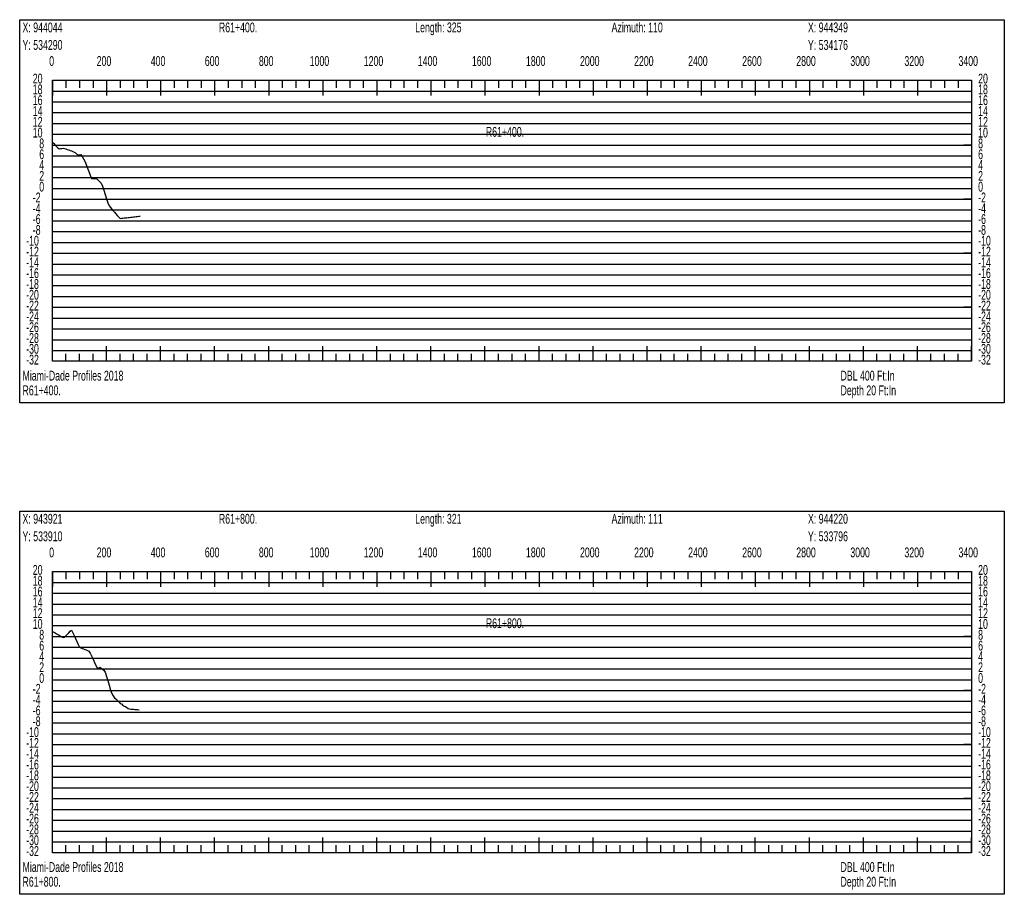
# Model space of a CAD drawing. Header units: feet. Extents: x 1 to 30, y -268 to -1.
# Tile 30 of 94: x 1 to 10, y -182 to -174. Entities that reach past the tile are written whole.
import ezdxf

# ---------------------------------------------------------------- set-up
doc = ezdxf.new("R2010")
doc.units = ezdxf.units.FT
doc.header["$MEASUREMENT"] = 0
doc.layers.add('LABELS', color=7, linetype='Continuous')
doc.layers.add('XSECTION', color=7, linetype='Continuous')

msp = doc.modelspace()

# ---------------------------------------------------------------- linework, layer by layer
at = {"layer": 'XSECTION', "color": 0, "linetype": 'Continuous'}
for points in [[(1, -173.71), (10.106, -173.71), (10.106, -177.255), (1, -177.255), (1, -173.71)], [(1.303, -174.27), (9.803, -174.27), (9.803, -176.87), (1.303, -176.87), (1.303, -174.27)], [(1.303, -174.27), (1.303, -174.411)], [(1.303, -174.27), (1.303, -174.411)], [(1.303, -174.27), (1.303, -174.34)], [(1.303, -174.27), (1.303, -174.34)], [(1.428, -174.27), (1.428, -174.34)], [(1.553, -174.27), (1.553, -174.34)], [(1.678, -174.27), (1.678, -174.34)], [(1.803, -174.27), (1.803, -174.411)], [(1.803, -174.27), (1.803, -174.34)], [(1.928, -174.27), (1.928, -174.34)], [(2.053, -174.27), (2.053, -174.34)], [(2.178, -174.27), (2.178, -174.34)], [(2.303, -174.27), (2.303, -174.411)], [(2.303, -174.27), (2.303, -174.34)], [(2.428, -174.27), (2.428, -174.34)], [(2.553, -174.27), (2.553, -174.34)], [(2.678, -174.27), (2.678, -174.34)], [(2.803, -174.27), (2.803, -174.411)], [(2.803, -174.27), (2.803, -174.34)], [(2.928, -174.27), (2.928, -174.34)], [(3.053, -174.27), (3.053, -174.34)], [(3.178, -174.27), (3.178, -174.34)], [(3.303, -174.27), (3.303, -174.411)], [(3.303, -174.27), (3.303, -174.34)], [(3.428, -174.27), (3.428, -174.34)], [(3.553, -174.27), (3.553, -174.34)], [(3.678, -174.27), (3.678, -174.34)], [(3.803, -174.27), (3.803, -174.411)], [(3.803, -174.27), (3.803, -174.34)], [(3.928, -174.27), (3.928, -174.34)], [(4.053, -174.27), (4.053, -174.34)], [(4.178, -174.27), (4.178, -174.34)], [(4.303, -174.27), (4.303, -174.411)], [(4.303, -174.27), (4.303, -174.34)], [(4.428, -174.27), (4.428, -174.34)], [(4.553, -174.27), (4.553, -174.34)], [(4.678, -174.27), (4.678, -174.34)], [(4.803, -174.27), (4.803, -174.411)], [(4.803, -174.27), (4.803, -174.34)], [(4.928, -174.27), (4.928, -174.34)], [(5.053, -174.27), (5.053, -174.34)], [(5.178, -174.27), (5.178, -174.34)], [(5.303, -174.27), (5.303, -174.411)], [(5.303, -174.27), (5.303, -174.34)], [(5.428, -174.27), (5.428, -174.34)], [(5.553, -174.27), (5.553, -174.34)], [(5.678, -174.27), (5.678, -174.34)], [(5.803, -174.27), (5.803, -174.411)], [(5.803, -174.27), (5.803, -174.34)], [(5.928, -174.27), (5.928, -174.34)], [(6.053, -174.27), (6.053, -174.34)], [(6.178, -174.27), (6.178, -174.34)], [(6.303, -174.27), (6.303, -174.411)], [(6.303, -174.27), (6.303, -174.34)], [(6.428, -174.27), (6.428, -174.34)], [(6.553, -174.27), (6.553, -174.34)], [(6.678, -174.27), (6.678, -174.34)], [(6.803, -174.27), (6.803, -174.411)], [(6.803, -174.27), (6.803, -174.34)], [(6.928, -174.27), (6.928, -174.34)], [(7.053, -174.27), (7.053, -174.34)], [(7.178, -174.27), (7.178, -174.34)], [(7.303, -174.27), (7.303, -174.411)], [(7.303, -174.27), (7.303, -174.34)], [(7.428, -174.27), (7.428, -174.34)], [(7.553, -174.27), (7.553, -174.34)], [(7.678, -174.27), (7.678, -174.34)], [(7.803, -174.27), (7.803, -174.411)], [(7.803, -174.27), (7.803, -174.34)], [(7.928, -174.27), (7.928, -174.34)], [(8.053, -174.27), (8.053, -174.34)], [(8.178, -174.27), (8.178, -174.34)], [(8.303, -174.27), (8.303, -174.411)], [(8.303, -174.27), (8.303, -174.34)], [(8.428, -174.27), (8.428, -174.34)], [(8.553, -174.27), (8.553, -174.34)], [(8.678, -174.27), (8.678, -174.34)], [(8.803, -174.27), (8.803, -174.411)], [(8.803, -174.27), (8.803, -174.34)], [(8.928, -174.27), (8.928, -174.34)], [(9.053, -174.27), (9.053, -174.34)], [(9.178, -174.27), (9.178, -174.34)], [(9.303, -174.27), (9.303, -174.411)], [(9.303, -174.27), (9.303, -174.34)], [(9.428, -174.27), (9.428, -174.34)], [(9.553, -174.27), (9.553, -174.34)], [(9.678, -174.27), (9.678, -174.34)], [(9.803, -174.27), (9.803, -174.411)], [(9.803, -174.27), (9.803, -174.34)], [(1.303, -174.87), (1.373, -174.87)], [(9.803, -174.87), (9.733, -174.87)], [(1.303, -175.37), (1.373, -175.37)], [(9.803, -175.37), (9.733, -175.37)], [(1.303, -175.87), (1.373, -175.87)], [(9.803, -175.87), (9.733, -175.87)], [(1.303, -176.37), (1.373, -176.37)], [(9.803, -176.37), (9.733, -176.37)], [(1.303, -176.87), (1.303, -176.729)], [(1.303, -176.87), (1.303, -176.729)], [(1.803, -176.87), (1.803, -176.729)], [(2.303, -176.87), (2.303, -176.729)], [(2.803, -176.87), (2.803, -176.729)], [(3.303, -176.87), (3.303, -176.729)], [(3.803, -176.87), (3.803, -176.729)], [(4.303, -176.87), (4.303, -176.729)], [(4.803, -176.87), (4.803, -176.729)], [(5.303, -176.87), (5.303, -176.729)], [(5.803, -176.87), (5.803, -176.729)], [(6.303, -176.87), (6.303, -176.729)], [(6.803, -176.87), (6.803, -176.729)], [(7.303, -176.87), (7.303, -176.729)], [(7.803, -176.87), (7.803, -176.729)], [(8.303, -176.87), (8.303, -176.729)], [(8.803, -176.87), (8.803, -176.729)], [(9.303, -176.87), (9.303, -176.729)], [(9.803, -176.87), (9.803, -176.729)], [(1.303, -176.87), (1.303, -176.8)], [(1.303, -176.87), (1.303, -176.8)], [(1.428, -176.87), (1.428, -176.8)], [(1.553, -176.87), (1.553, -176.8)], [(1.678, -176.87), (1.678, -176.8)], [(1.803, -176.87), (1.803, -176.8)], [(1.928, -176.87), (1.928, -176.8)], [(2.053, -176.87), (2.053, -176.8)], [(2.178, -176.87), (2.178, -176.8)], [(2.303, -176.87), (2.303, -176.8)], [(2.428, -176.87), (2.428, -176.8)], [(2.553, -176.87), (2.553, -176.8)], [(2.678, -176.87), (2.678, -176.8)], [(2.803, -176.87), (2.803, -176.8)], [(2.928, -176.87), (2.928, -176.8)], [(3.053, -176.87), (3.053, -176.8)], [(3.178, -176.87), (3.178, -176.8)], [(3.303, -176.87), (3.303, -176.8)], [(3.428, -176.87), (3.428, -176.8)], [(3.553, -176.87), (3.553, -176.8)], [(3.678, -176.87), (3.678, -176.8)], [(3.803, -176.87), (3.803, -176.8)], [(3.928, -176.87), (3.928, -176.8)], [(4.053, -176.87), (4.053, -176.8)], [(4.178, -176.87), (4.178, -176.8)], [(4.303, -176.87), (4.303, -176.8)], [(4.428, -176.87), (4.428, -176.8)], [(4.553, -176.87), (4.553, -176.8)], [(4.678, -176.87), (4.678, -176.8)], [(4.803, -176.87), (4.803, -176.8)], [(4.928, -176.87), (4.928, -176.8)], [(5.053, -176.87), (5.053, -176.8)], [(5.178, -176.87), (5.178, -176.8)], [(5.303, -176.87), (5.303, -176.8)], [(5.428, -176.87), (5.428, -176.8)], [(5.553, -176.87), (5.553, -176.8)], [(5.678, -176.87), (5.678, -176.8)], [(5.803, -176.87), (5.803, -176.8)], [(5.928, -176.87), (5.928, -176.8)], [(6.053, -176.87), (6.053, -176.8)], [(6.178, -176.87), (6.178, -176.8)], [(6.303, -176.87), (6.303, -176.8)], [(6.428, -176.87), (6.428, -176.8)], [(6.553, -176.87), (6.553, -176.8)], [(6.678, -176.87), (6.678, -176.8)], [(6.803, -176.87), (6.803, -176.8)], [(6.928, -176.87), (6.928, -176.8)], [(7.053, -176.87), (7.053, -176.8)], [(7.178, -176.87), (7.178, -176.8)], [(7.303, -176.87), (7.303, -176.8)], [(7.428, -176.87), (7.428, -176.8)], [(7.553, -176.87), (7.553, -176.8)], [(7.678, -176.87), (7.678, -176.8)], [(7.803, -176.87), (7.803, -176.8)], [(7.928, -176.87), (7.928, -176.8)], [(8.053, -176.87), (8.053, -176.8)], [(8.178, -176.87), (8.178, -176.8)], [(8.303, -176.87), (8.303, -176.8)], [(8.428, -176.87), (8.428, -176.8)], [(8.553, -176.87), (8.553, -176.8)], [(8.678, -176.87), (8.678, -176.8)], [(8.803, -176.87), (8.803, -176.8)], [(8.928, -176.87), (8.928, -176.8)], [(9.053, -176.87), (9.053, -176.8)], [(9.178, -176.87), (9.178, -176.8)], [(9.303, -176.87), (9.303, -176.8)], [(9.428, -176.87), (9.428, -176.8)], [(9.553, -176.87), (9.553, -176.8)], [(9.678, -176.87), (9.678, -176.8)], [(9.803, -176.87), (9.803, -176.8)], [(1, -178.255), (10.106, -178.255), (10.106, -181.8), (1, -181.8), (1, -178.255)], [(1.303, -178.815), (9.803, -178.815), (9.803, -181.415), (1.303, -181.415), (1.303, -178.815)], [(1.303, -178.815), (1.303, -178.956)], [(1.303, -178.815), (1.303, -178.956)], [(1.303, -178.815), (1.303, -178.885)], [(1.303, -178.815), (1.303, -178.885)], [(1.428, -178.815), (1.428, -178.885)], [(1.553, -178.815), (1.553, -178.885)], [(1.678, -178.815), (1.678, -178.885)], [(1.803, -178.815), (1.803, -178.956)], [(1.803, -178.815), (1.803, -178.885)], [(1.928, -178.815), (1.928, -178.885)], [(2.053, -178.815), (2.053, -178.885)], [(2.178, -178.815), (2.178, -178.885)], [(2.303, -178.815), (2.303, -178.956)], [(2.303, -178.815), (2.303, -178.885)], [(2.428, -178.815), (2.428, -178.885)], [(2.553, -178.815), (2.553, -178.885)], [(2.678, -178.815), (2.678, -178.885)], [(2.803, -178.815), (2.803, -178.956)], [(2.803, -178.815), (2.803, -178.885)], [(2.928, -178.815), (2.928, -178.885)], [(3.053, -178.815), (3.053, -178.885)], [(3.178, -178.815), (3.178, -178.885)], [(3.303, -178.815), (3.303, -178.956)], [(3.303, -178.815), (3.303, -178.885)], [(3.428, -178.815), (3.428, -178.885)], [(3.553, -178.815), (3.553, -178.885)], [(3.678, -178.815), (3.678, -178.885)], [(3.803, -178.815), (3.803, -178.956)], [(3.803, -178.815), (3.803, -178.885)], [(3.928, -178.815), (3.928, -178.885)], [(4.053, -178.815), (4.053, -178.885)], [(4.178, -178.815), (4.178, -178.885)], [(4.303, -178.815), (4.303, -178.956)], [(4.303, -178.815), (4.303, -178.885)], [(4.428, -178.815), (4.428, -178.885)], [(4.553, -178.815), (4.553, -178.885)], [(4.678, -178.815), (4.678, -178.885)], [(4.803, -178.815), (4.803, -178.956)], [(4.803, -178.815), (4.803, -178.885)], [(4.928, -178.815), (4.928, -178.885)], [(5.053, -178.815), (5.053, -178.885)], [(5.178, -178.815), (5.178, -178.885)], [(5.303, -178.815), (5.303, -178.956)], [(5.303, -178.815), (5.303, -178.885)], [(5.428, -178.815), (5.428, -178.885)], [(5.553, -178.815), (5.553, -178.885)], [(5.678, -178.815), (5.678, -178.885)], [(5.803, -178.815), (5.803, -178.956)], [(5.803, -178.815), (5.803, -178.885)], [(5.928, -178.815), (5.928, -178.885)], [(6.053, -178.815), (6.053, -178.885)], [(6.178, -178.815), (6.178, -178.885)], [(6.303, -178.815), (6.303, -178.956)], [(6.303, -178.815), (6.303, -178.885)], [(6.428, -178.815), (6.428, -178.885)], [(6.553, -178.815), (6.553, -178.885)], [(6.678, -178.815), (6.678, -178.885)], [(6.803, -178.815), (6.803, -178.956)], [(6.803, -178.815), (6.803, -178.885)], [(6.928, -178.815), (6.928, -178.885)], [(7.053, -178.815), (7.053, -178.885)], [(7.178, -178.815), (7.178, -178.885)], [(7.303, -178.815), (7.303, -178.956)], [(7.303, -178.815), (7.303, -178.885)], [(7.428, -178.815), (7.428, -178.885)], [(7.553, -178.815), (7.553, -178.885)], [(7.678, -178.815), (7.678, -178.885)], [(7.803, -178.815), (7.803, -178.956)], [(7.803, -178.815), (7.803, -178.885)], [(7.928, -178.815), (7.928, -178.885)], [(8.053, -178.815), (8.053, -178.885)], [(8.178, -178.815), (8.178, -178.885)], [(8.303, -178.815), (8.303, -178.956)], [(8.303, -178.815), (8.303, -178.885)], [(8.428, -178.815), (8.428, -178.885)], [(8.553, -178.815), (8.553, -178.885)], [(8.678, -178.815), (8.678, -178.885)], [(8.803, -178.815), (8.803, -178.956)], [(8.803, -178.815), (8.803, -178.885)], [(8.928, -178.815), (8.928, -178.885)], [(9.053, -178.815), (9.053, -178.885)], [(9.178, -178.815), (9.178, -178.885)], [(9.303, -178.815), (9.303, -178.956)], [(9.303, -178.815), (9.303, -178.885)], [(9.428, -178.815), (9.428, -178.885)], [(9.553, -178.815), (9.553, -178.885)], [(9.678, -178.815), (9.678, -178.885)], [(9.803, -178.815), (9.803, -178.956)], [(9.803, -178.815), (9.803, -178.885)], [(1.303, -179.415), (1.373, -179.415)], [(9.803, -179.415), (9.733, -179.415)], [(1.303, -179.915), (1.373, -179.915)], [(9.803, -179.915), (9.733, -179.915)], [(1.303, -180.415), (1.373, -180.415)], [(9.803, -180.415), (9.733, -180.415)], [(1.303, -180.915), (1.373, -180.915)], [(9.803, -180.915), (9.733, -180.915)], [(1.303, -181.415), (1.303, -181.274)], [(1.303, -181.415), (1.303, -181.274)], [(1.803, -181.415), (1.803, -181.274)], [(2.303, -181.415), (2.303, -181.274)], [(2.803, -181.415), (2.803, -181.274)], [(3.303, -181.415), (3.303, -181.274)], [(3.803, -181.415), (3.803, -181.274)], [(4.303, -181.415), (4.303, -181.274)], [(4.803, -181.415), (4.803, -181.274)], [(5.303, -181.415), (5.303, -181.274)], [(5.803, -181.415), (5.803, -181.274)], [(6.303, -181.415), (6.303, -181.274)], [(6.803, -181.415), (6.803, -181.274)], [(7.303, -181.415), (7.303, -181.274)], [(7.803, -181.415), (7.803, -181.274)], [(8.303, -181.415), (8.303, -181.274)], [(8.803, -181.415), (8.803, -181.274)], [(9.303, -181.415), (9.303, -181.274)], [(9.803, -181.415), (9.803, -181.274)], [(1.303, -181.415), (1.303, -181.345)], [(1.303, -181.415), (1.303, -181.345)], [(1.428, -181.415), (1.428, -181.345)], [(1.553, -181.415), (1.553, -181.345)], [(1.678, -181.415), (1.678, -181.345)], [(1.803, -181.415), (1.803, -181.345)], [(1.928, -181.415), (1.928, -181.345)], [(2.053, -181.415), (2.053, -181.345)], [(2.178, -181.415), (2.178, -181.345)], [(2.303, -181.415), (2.303, -181.345)], [(2.428, -181.415), (2.428, -181.345)], [(2.553, -181.415), (2.553, -181.345)], [(2.678, -181.415), (2.678, -181.345)], [(2.803, -181.415), (2.803, -181.345)], [(2.928, -181.415), (2.928, -181.345)], [(3.053, -181.415), (3.053, -181.345)], [(3.178, -181.415), (3.178, -181.345)], [(3.303, -181.415), (3.303, -181.345)], [(3.428, -181.415), (3.428, -181.345)], [(3.553, -181.415), (3.553, -181.345)], [(3.678, -181.415), (3.678, -181.345)], [(3.803, -181.415), (3.803, -181.345)], [(3.928, -181.415), (3.928, -181.345)], [(4.053, -181.415), (4.053, -181.345)], [(4.178, -181.415), (4.178, -181.345)], [(4.303, -181.415), (4.303, -181.345)], [(4.428, -181.415), (4.428, -181.345)], [(4.553, -181.415), (4.553, -181.345)], [(4.678, -181.415), (4.678, -181.345)], [(4.803, -181.415), (4.803, -181.345)], [(4.928, -181.415), (4.928, -181.345)], [(5.053, -181.415), (5.053, -181.345)], [(5.178, -181.415), (5.178, -181.345)], [(5.303, -181.415), (5.303, -181.345)], [(5.428, -181.415), (5.428, -181.345)], [(5.553, -181.415), (5.553, -181.345)], [(5.678, -181.415), (5.678, -181.345)], [(5.803, -181.415), (5.803, -181.345)], [(5.928, -181.415), (5.928, -181.345)], [(6.053, -181.415), (6.053, -181.345)], [(6.178, -181.415), (6.178, -181.345)], [(6.303, -181.415), (6.303, -181.345)], [(6.428, -181.415), (6.428, -181.345)], [(6.553, -181.415), (6.553, -181.345)], [(6.678, -181.415), (6.678, -181.345)], [(6.803, -181.415), (6.803, -181.345)], [(6.928, -181.415), (6.928, -181.345)], [(7.053, -181.415), (7.053, -181.345)], [(7.178, -181.415), (7.178, -181.345)], [(7.303, -181.415), (7.303, -181.345)], [(7.428, -181.415), (7.428, -181.345)], [(7.553, -181.415), (7.553, -181.345)], [(7.678, -181.415), (7.678, -181.345)], [(7.803, -181.415), (7.803, -181.345)], [(7.928, -181.415), (7.928, -181.345)], [(8.053, -181.415), (8.053, -181.345)], [(8.178, -181.415), (8.178, -181.345)], [(8.303, -181.415), (8.303, -181.345)], [(8.428, -181.415), (8.428, -181.345)], [(8.553, -181.415), (8.553, -181.345)], [(8.678, -181.415), (8.678, -181.345)], [(8.803, -181.415), (8.803, -181.345)], [(8.928, -181.415), (8.928, -181.345)], [(9.053, -181.415), (9.053, -181.345)], [(9.178, -181.415), (9.178, -181.345)], [(9.303, -181.415), (9.303, -181.345)], [(9.428, -181.415), (9.428, -181.345)], [(9.553, -181.415), (9.553, -181.345)], [(9.678, -181.415), (9.678, -181.345)], [(9.803, -181.415), (9.803, -181.345)]]:
    msp.add_lwpolyline(points, dxfattribs=at)
at = {"layer": 'XSECTION', "color": 0}
for points in [[(1.303, -174.37), (9.803, -174.37)], [(1.303, -174.47), (9.803, -174.47)], [(1.303, -174.57), (9.803, -174.57)], [(1.303, -174.67), (9.803, -174.67)], [(1.303, -174.77), (9.803, -174.77)], [(1.303, -174.87), (9.803, -174.87)], [(1.303, -174.97), (9.803, -174.97)], [(1.303, -175.07), (9.803, -175.07)], [(1.303, -175.17), (9.803, -175.17)], [(1.303, -175.27), (9.803, -175.27)], [(1.303, -175.37), (9.803, -175.37)], [(1.303, -175.47), (9.803, -175.47)], [(1.303, -175.57), (9.803, -175.57)], [(1.303, -175.67), (9.803, -175.67)], [(1.303, -175.77), (9.803, -175.77)], [(1.303, -175.87), (9.803, -175.87)], [(1.303, -175.97), (9.803, -175.97)], [(1.303, -176.07), (9.803, -176.07)], [(1.303, -176.17), (9.803, -176.17)], [(1.303, -176.27), (9.803, -176.27)], [(1.303, -176.37), (9.803, -176.37)], [(1.303, -176.47), (9.803, -176.47)], [(1.303, -176.57), (9.803, -176.57)], [(1.303, -176.67), (9.803, -176.67)], [(1.303, -176.77), (9.803, -176.77)], [(1.303, -178.915), (9.803, -178.915)], [(1.303, -179.015), (9.803, -179.015)], [(1.303, -179.115), (9.803, -179.115)], [(1.303, -179.215), (9.803, -179.215)], [(1.303, -179.315), (9.803, -179.315)], [(1.303, -179.415), (9.803, -179.415)], [(1.303, -179.515), (9.803, -179.515)], [(1.303, -179.615), (9.803, -179.615)], [(1.303, -179.715), (9.803, -179.715)], [(1.303, -179.815), (9.803, -179.815)], [(1.303, -179.915), (9.803, -179.915)], [(1.303, -180.015), (9.803, -180.015)], [(1.303, -180.115), (9.803, -180.115)], [(1.303, -180.215), (9.803, -180.215)], [(1.303, -180.315), (9.803, -180.315)], [(1.303, -180.415), (9.803, -180.415)], [(1.303, -180.515), (9.803, -180.515)], [(1.303, -180.615), (9.803, -180.615)], [(1.303, -180.715), (9.803, -180.715)], [(1.303, -180.815), (9.803, -180.815)], [(1.303, -180.915), (9.803, -180.915)], [(1.303, -181.015), (9.803, -181.015)], [(1.303, -181.115), (9.803, -181.115)], [(1.303, -181.215), (9.803, -181.215)], [(1.303, -181.315), (9.803, -181.315)]]:
    msp.add_lwpolyline(points, dxfattribs=at)
at = {"layer": 'XSECTION', "color": 5, "linetype": 'Continuous'}
for points in [[(1.303, -174.844), (1.3155, -174.8565), (1.328, -174.87), (1.3405, -174.883), (1.353, -174.8965), (1.3655, -174.9035), (1.378, -174.901), (1.3905, -174.9), (1.403, -174.8995), (1.4155, -174.902), (1.428, -174.906), (1.4405, -174.9105), (1.453, -174.915), (1.4655, -174.92), (1.478, -174.9245), (1.4905, -174.929), (1.503, -174.934), (1.5155, -174.9425), (1.528, -174.955), (1.5405, -174.9615), (1.553, -174.9595), (1.5655, -174.9585), (1.578, -174.9755), (1.5905, -174.996), (1.603, -175.0185), (1.6155, -175.05), (1.628, -175.0825), (1.6405, -175.115), (1.653, -175.1475), (1.6655, -175.18), (1.678, -175.18), (1.6905, -175.1805), (1.703, -175.1795), (1.7155, -175.1845), (1.728, -175.197), (1.7405, -175.21), (1.753, -175.2225), (1.7655, -175.249), (1.778, -175.288), (1.7905, -175.327), (1.803, -175.3665), (1.8155, -175.4055), (1.828, -175.4325), (1.8405, -175.447), (1.853, -175.4615), (1.8655, -175.4765), (1.878, -175.491), (1.8905, -175.506), (1.903, -175.5205), (1.9155, -175.536), (1.928, -175.549), (1.9405, -175.547), (1.953, -175.5455), (1.9655, -175.544), (1.978, -175.5425), (1.9905, -175.5415), (2.003, -175.54), (2.0155, -175.5385), (2.028, -175.537), (2.0405, -175.5355), (2.053, -175.534), (2.0655, -175.5325), (2.078, -175.531), (2.0905, -175.5295), (2.103, -175.5285), (2.1154, -175.527)], [(1.303, -179.368), (1.3155, -179.375), (1.328, -179.382), (1.3405, -179.3895), (1.353, -179.397), (1.3655, -179.404), (1.378, -179.4115), (1.3905, -179.4185), (1.403, -179.4245), (1.4155, -179.42), (1.428, -179.4105), (1.4405, -179.3955), (1.453, -179.38), (1.4655, -179.365), (1.478, -179.358), (1.4905, -179.3805), (1.503, -179.4075), (1.5155, -179.435), (1.528, -179.462), (1.5405, -179.4895), (1.553, -179.5135), (1.5655, -179.5195), (1.578, -179.525), (1.5905, -179.5295), (1.603, -179.535), (1.6155, -179.5395), (1.628, -179.544), (1.6405, -179.5505), (1.653, -179.569), (1.6655, -179.5945), (1.678, -179.625), (1.6905, -179.6565), (1.703, -179.6845), (1.7155, -179.704), (1.728, -179.707), (1.7405, -179.6995), (1.753, -179.7095), (1.7655, -179.716), (1.778, -179.726), (1.7905, -179.7455), (1.803, -179.7845), (1.8155, -179.823), (1.828, -179.865), (1.8405, -179.9105), (1.853, -179.942), (1.8655, -179.9635), (1.878, -179.9815), (1.8905, -179.993), (1.903, -180.0045), (1.9155, -180.0165), (1.928, -180.034), (1.9405, -180.037), (1.953, -180.053), (1.9655, -180.059), (1.978, -180.0615), (1.9905, -180.072), (2.003, -180.0815), (2.0155, -180.0845), (2.028, -180.088), (2.0405, -180.088), (2.053, -180.089), (2.0655, -180.09), (2.078, -180.091), (2.0905, -180.0915), (2.103, -180.0925), (2.1048, -180.093)]]:
    msp.add_lwpolyline(points, dxfattribs=at)

# ---------------------------------------------------------------- texts
at = {"layer": 'LABELS', "color": 0, "width": 0.666667}
for s, p in [('X: 944044', (1.026, -173.827)), ('R61+400.', (2.842, -173.827)), ('Length: 325', (4.658, -173.827)), ('Azimuth: 110', (6.474, -173.827)), ('X: 944349', (8.29, -173.827)), ('Y: 534290', (1.026, -173.989)), ('Y: 534176', (8.29, -173.989)), ('0', (1.273, -174.138)), ('0', (1.273, -174.138)), ('200', (1.712, -174.138)), ('400', (2.212, -174.138)), ('600', (2.712, -174.138)), ('800', (3.212, -174.138)), ('1000', (3.682, -174.138)), ('1200', (4.182, -174.138)), ('1400', (4.682, -174.138)), ('1600', (5.182, -174.138)), ('1800', (5.682, -174.138)), ('2000', (6.182, -174.138)), ('2200', (6.682, -174.138)), ('2400', (7.182, -174.138)), ('2600', (7.682, -174.138)), ('2800', (8.182, -174.138)), ('3000', (8.682, -174.138)), ('3200', (9.182, -174.138)), ('3400', (9.682, -174.138)), ('20', (1.121, -174.3)), ('20', (9.864, -174.3)), ('18', (1.121, -174.4)), ('18', (9.864, -174.4)), ('16', (1.121, -174.5)), ('16', (9.864, -174.5)), ('14', (1.121, -174.6)), ('14', (9.864, -174.6)), ('12', (1.121, -174.7)), ('12', (9.864, -174.7)), ('10', (1.121, -174.8)), ('R61+400.', (5.311, -174.793)), ('10', (9.864, -174.8)), ('8', (1.181, -174.9)), ('8', (9.864, -174.9)), ('6', (1.181, -175)), ('6', (9.864, -175)), ('4', (1.181, -175.1)), ('4', (9.864, -175.1)), ('2', (1.181, -175.2)), ('2', (9.864, -175.2)), ('0', (1.181, -175.3)), ('0', (9.864, -175.3)), ('-2', (1.121, -175.4)), ('-2', (9.864, -175.4)), ('-4', (1.121, -175.5)), ('-4', (9.864, -175.5)), ('-6', (1.121, -175.6)), ('-6', (9.864, -175.6)), ('-8', (1.121, -175.7)), ('-8', (9.864, -175.7)), ('-10', (1.06, -175.8)), ('-10', (9.864, -175.8)), ('-12', (1.06, -175.9)), ('-12', (9.864, -175.9)), ('-14', (1.06, -176)), ('-14', (9.864, -176)), ('-16', (1.06, -176.1)), ('-16', (9.864, -176.1)), ('-18', (1.06, -176.2)), ('-18', (9.864, -176.2)), ('-20', (1.06, -176.3)), ('-20', (9.864, -176.3)), ('-22', (1.06, -176.4)), ('-22', (9.864, -176.4)), ('-24', (1.06, -176.5)), ('-24', (9.864, -176.5)), ('-26', (1.06, -176.6)), ('-26', (9.864, -176.6)), ('-28', (1.06, -176.7)), ('-28', (9.864, -176.7)), ('-30', (1.06, -176.8)), ('-30', (9.864, -176.8)), ('-32', (1.06, -176.9)), ('-32', (9.864, -176.9)), ('DBL 400 Ft:In', (8.591, -177.048)), ('Depth 20 Ft:In', (8.591, -177.184)), ('X: 943921', (1.026, -178.372)), ('R61+800.', (2.842, -178.372)), ('Length: 321', (4.658, -178.372)), ('Azimuth: 111', (6.474, -178.372)), ('X: 944220', (8.29, -178.372)), ('Y: 533910', (1.026, -178.534)), ('Y: 533796', (8.29, -178.534)), ('0', (1.273, -178.683)), ('0', (1.273, -178.683)), ('200', (1.712, -178.683)), ('400', (2.212, -178.683)), ('600', (2.712, -178.683)), ('800', (3.212, -178.683)), ('1000', (3.682, -178.683)), ('1200', (4.182, -178.683)), ('1400', (4.682, -178.683)), ('1600', (5.182, -178.683)), ('1800', (5.682, -178.683)), ('2000', (6.182, -178.683)), ('2200', (6.682, -178.683)), ('2400', (7.182, -178.683)), ('2600', (7.682, -178.683)), ('2800', (8.182, -178.683)), ('3000', (8.682, -178.683)), ('3200', (9.182, -178.683)), ('3400', (9.682, -178.683)), ('20', (1.121, -178.845)), ('20', (9.864, -178.845)), ('18', (1.121, -178.945)), ('18', (9.864, -178.945)), ('16', (1.121, -179.045)), ('16', (9.864, -179.045)), ('14', (1.121, -179.145)), ('14', (9.864, -179.145)), ('12', (1.121, -179.245)), ('12', (9.864, -179.245)), ('10', (1.121, -179.345)), ('R61+800.', (5.311, -179.338)), ('10', (9.864, -179.345)), ('8', (1.181, -179.445)), ('8', (9.864, -179.445)), ('6', (1.181, -179.545)), ('6', (9.864, -179.545)), ('4', (1.181, -179.645)), ('4', (9.864, -179.645)), ('2', (1.181, -179.745)), ('2', (9.864, -179.745)), ('0', (1.181, -179.845)), ('0', (9.864, -179.845)), ('-2', (1.121, -179.945)), ('-2', (9.864, -179.945)), ('-4', (1.121, -180.045)), ('-4', (9.864, -180.045)), ('-6', (1.121, -180.145)), ('-6', (9.864, -180.145)), ('-8', (1.121, -180.245)), ('-8', (9.864, -180.245)), ('-10', (1.06, -180.345)), ('-10', (9.864, -180.345)), ('-12', (1.06, -180.445)), ('-12', (9.864, -180.445)), ('-14', (1.06, -180.545)), ('-14', (9.864, -180.545)), ('-16', (1.06, -180.645)), ('-16', (9.864, -180.645)), ('-18', (1.06, -180.745)), ('-18', (9.864, -180.745)), ('-20', (1.06, -180.845)), ('-20', (9.864, -180.845)), ('-22', (1.06, -180.945)), ('-22', (9.864, -180.945)), ('-24', (1.06, -181.045)), ('-24', (9.864, -181.045)), ('-26', (1.06, -181.145)), ('-26', (9.864, -181.145)), ('-28', (1.06, -181.245)), ('-28', (9.864, -181.245)), ('-30', (1.06, -181.345)), ('-30', (9.864, -181.345)), ('-32', (1.06, -181.445)), ('-32', (9.864, -181.445)), ('DBL 400 Ft:In', (8.591, -181.593)), ('Depth 20 Ft:In', (8.591, -181.729))]:
    msp.add_text(s, height=0.091, dxfattribs=at).set_placement(p)
at = {"layer": 'LABELS', "color": 5, "width": 0.666667}
for s, p in [('Miami-Dade Profiles 2018', (1.026, -177.048)), ('R61+400.', (1.026, -177.184)), ('Miami-Dade Profiles 2018', (1.026, -181.593)), ('R61+800.', (1.026, -181.729))]:
    msp.add_text(s, height=0.091, dxfattribs=at).set_placement(p)

doc.saveas('drawing.dxf')
